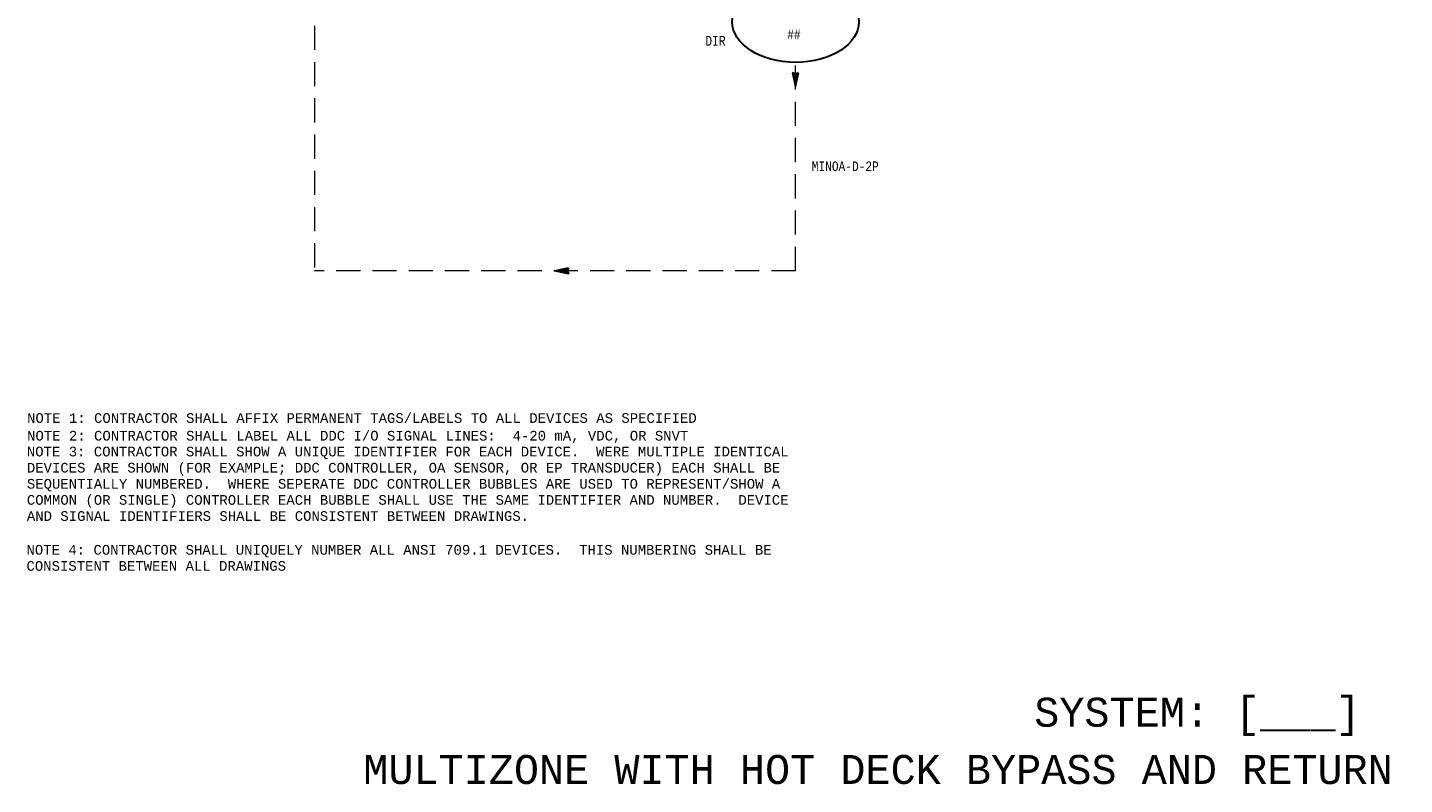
# Model space of a CAD drawing. Header units: inches. Extents: x 2.1 to 32.1, y 0.4 to 19.2.
# Tile 1 of 4: x 3.5 to 17.7, y 0.7 to 8.6. Entities that reach past the tile are written whole.
import ezdxf
from ezdxf.enums import TextEntityAlignment as Align

# ---------------------------------------------------------------- set-up
doc = ezdxf.new("R2010")
doc.units = ezdxf.units.IN
doc.header["$MEASUREMENT"] = 0
doc.linetypes.add('HIDDEN', pattern=[0.375, 0.25, -0.125])
for name, color, linetype, lineweight in [('M-ANNO-NOTE', 2, 'Continuous', 30), ('M-ANNO-SYMB', 6, 'Continuous', 30), ('M-ANNO-TEXT', 2, 'Continuous', 30), ('M-DIAG-GRPH', 6, 'Continuous', 13)]:
    doc.layers.add(name, color=color, linetype=linetype, lineweight=lineweight)
doc.styles.add('CONTROLTXT', font='monotxt.shx')

msp = doc.modelspace()

# ---------------------------------------------------------------- linework, layer by layer
at = {"layer": 'M-ANNO-SYMB', "linetype": 'Continuous'}
for p, q in [((11.429, 8.089), (11.399, 8.104)), ((11.399, 8.104), (11.429, 7.964)), ((11.449, 8.054), (11.4, 8.103)), ((11.403, 8.102), (11.4, 8.099)), ((11.41, 8.098), (11.402, 8.09)), ((11.447, 8.045), (11.403, 8.089)), ((11.417, 8.095), (11.404, 8.081)), ((11.445, 8.036), (11.405, 8.076)), ((11.424, 8.091), (11.406, 8.073)), ((11.436, 8.092), (11.408, 8.064)), ((11.443, 8.027), (11.408, 8.062)), ((11.457, 8.102), (11.41, 8.055)), ((11.441, 8.019), (11.411, 8.049)), ((11.457, 8.092), (11.412, 8.047)), ((11.454, 8.078), (11.414, 8.038)), ((11.439, 8.01), (11.414, 8.035)), ((11.451, 8.065), (11.415, 8.029)), ((11.448, 8.051), (11.417, 8.02)), ((11.437, 8.001), (11.417, 8.022)), ((11.451, 8.062), (11.419, 8.094)), ((11.445, 8.038), (11.419, 8.012)), ((11.436, 7.992), (11.42, 8.008)), ((11.442, 8.024), (11.421, 8.003)), ((11.44, 8.011), (11.423, 7.994)), ((11.434, 7.984), (11.423, 7.995)), ((11.437, 7.997), (11.425, 7.985)), ((11.432, 7.975), (11.426, 7.981)), ((11.434, 7.984), (11.427, 7.977)), ((11.459, 8.104), (11.429, 8.089)), ((11.429, 7.964), (11.459, 8.104)), ((11.452, 8.071), (11.433, 8.09)), ((11.454, 8.08), (11.44, 8.094)), ((11.456, 8.089), (11.447, 8.097)), ((11.458, 8.097), (11.454, 8.101)), ((11.431, 7.97), (11.429, 7.968)), ((11.43, 7.966), (11.429, 7.968)), ((8.942, 6.055), (9.083, 6.086)), ((9.083, 6.025), (8.942, 6.055)), ((8.945, 6.056), (8.947, 6.055)), ((8.949, 6.057), (8.947, 6.055)), ((8.954, 6.058), (8.96, 6.052)), ((8.963, 6.06), (8.956, 6.053)), ((8.963, 6.06), (8.974, 6.049)), ((8.976, 6.063), (8.964, 6.051)), ((8.971, 6.062), (8.987, 6.046)), ((8.99, 6.066), (8.973, 6.049)), ((8.98, 6.063), (9.001, 6.043)), ((9.003, 6.069), (8.982, 6.047)), ((8.989, 6.065), (9.014, 6.04)), ((9.017, 6.071), (8.991, 6.045)), ((8.998, 6.067), (9.028, 6.037)), ((9.03, 6.074), (8.999, 6.043)), ((9.006, 6.069), (9.041, 6.034)), ((9.044, 6.077), (9.008, 6.041)), ((9.015, 6.071), (9.055, 6.031)), ((9.057, 6.08), (9.017, 6.04)), ((9.024, 6.073), (9.068, 6.029)), ((9.071, 6.083), (9.026, 6.038)), ((9.033, 6.075), (9.082, 6.026)), ((9.081, 6.083), (9.034, 6.036)), ((9.041, 6.077), (9.073, 6.045)), ((9.071, 6.062), (9.043, 6.034)), ((9.05, 6.079), (9.069, 6.059)), ((9.07, 6.05), (9.052, 6.032)), ((9.059, 6.08), (9.073, 6.066)), ((9.074, 6.043), (9.06, 6.03)), ((9.083, 6.086), (9.068, 6.055)), ((9.068, 6.082), (9.076, 6.073)), ((9.068, 6.055), (9.083, 6.025)), ((9.077, 6.036), (9.069, 6.028)), ((9.076, 6.084), (9.08, 6.08)), ((9.081, 6.029), (9.078, 6.026))]:
    msp.add_line(p, q, dxfattribs=at)
at = {"layer": 'M-ANNO-SYMB'}
msp.add_ellipse((11.43, 8.63), major_axis=(0.655, 0), ratio=0.638644, dxfattribs=at)
at = {"layer": 'M-DIAG-GRPH', "color": 6, "linetype": 'HIDDEN'}
for p, q in [((6.455, 9.715), (6.455, 6.056)), ((11.43, 6.055), (11.43, 8.212)), ((11.43, 6.055), (6.455, 6.056))]:
    msp.add_line(p, q, dxfattribs=at)

# ---------------------------------------------------------------- texts
at = {"layer": 'M-ANNO-NOTE', "style": 'CONTROLTXT'}
for s, p in [('NOTE 1: CONTRACTOR SHALL AFFIX PERMANENT TAGS/LABELS TO ALL DEVICES AS SPECIFIED', (3.484, 4.483)), ('NOTE 2: CONTRACTOR SHALL LABEL ALL DDC I/O SIGNAL LINES:  4-20 mA, VDC, OR SNVT', (3.484, 4.3))]:
    msp.add_text(s, height=0.1, dxfattribs=at).set_placement(p)
at = {"layer": 'M-ANNO-NOTE', "attachment_point": 1, "style": 'CONTROLTXT'}
for s, insert, char_height, width in [('NOTE 3: CONTRACTOR SHALL SHOW A UNIQUE IDENTIFIER FOR EACH DEVICE.  WERE MULTIPLE IDENTICAL DEVICES ARE SHOWN (FOR EXAMPLE; DDC CONTROLLER, OA SENSOR, OR EP TRANSDUCER) EACH SHALL BE SEQUENTIALLY NUMBERED.  WHERE SEPERATE DDC CONTROLLER BUBBLES ARE USED TO REPRESENT/SHOW A COMMON (OR SINGLE) CONTROLLER EACH BUBBLE SHALL USE THE SAME IDENTIFIER AND NUMBER.  DEVICE AND SIGNAL IDENTIFIERS SHALL BE CONSISTENT BETWEEN DRAWINGS.', (3.482, 4.236), 0.1, 8.1729), ('NOTE 4: CONTRACTOR SHALL UNIQUELY NUMBER ALL ANSI 709.1 DEVICES.  THIS NUMBERING SHALL BE CONSISTENT BETWEEN ALL DRAWINGS', (3.478, 3.22), 0.100026, 7.87938)]:
    msp.add_mtext(s, dxfattribs=dict(at, insert=insert, char_height=char_height, width=width))
at = {"layer": 'M-ANNO-TEXT', "linetype": 'Continuous', "style": 'CONTROLTXT', "width": 0.8}
for s, p in [('##', (11.413, 8.45)), ('MINOA-D-2P', (11.944, 7.087))]:
    msp.add_text(s, height=0.1, dxfattribs=at).set_placement(p, align=Align.CENTER)
msp.add_text('DIR', height=0.1012, dxfattribs=at).set_placement((10.497, 8.384))
at = {"layer": 'M-ANNO-TEXT', "style": 'CONTROLTXT'}
msp.add_text('SYSTEM: [___] ', height=0.3, dxfattribs=at).set_placement((15.715, 1.34), align=Align.CENTER)
msp.add_text('MULTIZONE WITH HOT DECK BYPASS AND RETURN FAN CONTROL SCHEMATIC', height=0.3, dxfattribs=at).set_placement((6.96, 0.748))

doc.saveas('drawing.dxf')
